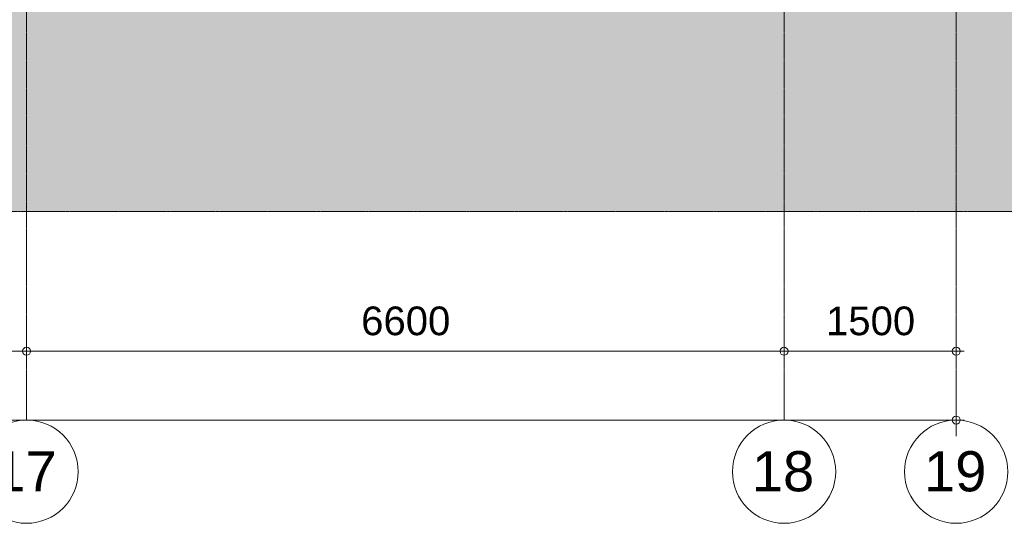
# Model space of a CAD drawing. Header units: millimetres. Extents: x -85630 to 257083, y -5697 to 14715.
# Tile 85 of 93: x 216340 to 224919, y -5250 to -860. Entities that reach past the tile are written whole.
import ezdxf

# ---------------------------------------------------------------- set-up
doc = ezdxf.new("R2010")
doc.units = ezdxf.units.MM
doc.linetypes.add('HAZ_hartlijn', pattern=[8, 5, -1, 1, -1])
doc.linetypes.add('THO_stramienlijn', pattern=[20, 17, -1.5, 0, -1.5])
for name, color, linetype, lineweight in [('A-ANNO-DIMS', 7, 'Continuous', 13), ('A-ANNO-DIMS-100', 7, 'Continuous', 13), ('A-DETL-GENF', 7, 'Continuous', 13), ('C-TOPO-PATT', 7, 'Continuous', 50), ('S-GRID', 7, 'Continuous', 13), ('S-GRID-IDEN', 7, 'Continuous', 13)]:
    doc.layers.add(name, color=color, linetype=linetype, lineweight=lineweight)
doc.styles.add('Arial', font='arial.ttf', dxfattribs={"height": 250})
doc.styles.add('Arial_2', font='arial.ttf', dxfattribs={"height": 350})
doc.dimstyles.new('THO_25_-_transparant', dxfattribs={"dimscale": 304.8, "dimtxt": 0.836827, "dimasz": 0.229659, "dimexe": 0.459318, "dimexo": 0.0625, "dimgap": 0.213255, "dimtad": 1, "dimdec": 3, "dimlfac": 304.8, "dimrnd": 0.001, "dimdsep": 46, "dimtxsty": 'Arial', "dimblk1": 'DOTBLANK', "dimblk2": 'DOTBLANK', "dimsah": 1, "dimcen": 0.09, "dimdle": 0.229659, "dimazin": 0, "dimtfac": 1, "dimtdec": 4, "dimtix": 1, "dimtmove": 0, "dimatfit": 3, "dimfxl": 0.001507, "dimfxlon": 1, "dimtvp": 1, "dimtolj": 1, "dimtzin": 0, "dimarcsym": 2})

# ---------------------------------------------------------------- blocks, each defined once
blk = doc.blocks.new('NLRS_01_DI_UN_afbreeklijn_gen_tho - afbreeklijn-2412068-01 doorsnede EE _plotview_')
at = {"layer": 'A-DETL-GENF', "linetype": 'HAZ_hartlijn', "lineweight": 18}
blk.add_line((82280.4, -2533), (-481.1, -2533), dxfattribs=at)
blk = doc.blocks.new('Grid - Stramienbol 9_0mm-3500-01 doorsnede EE _plotview_')
at = {"layer": 'S-GRID-IDEN'}
blk.add_circle((9999.635701, -4800), 450, dxfattribs=at)
blk = doc.blocks.new('DIMBLOCK64-01 doorsnede EE _plotview_')
at = {"layer": 'A-ANNO-DIMS-100'}
for p, q in [((162699.8, -4350), (162699.8, -4210)), ((224499.8, -4350), (224499.8, -4210)), ((162629.8, -4350), (224569.8, -4350)), ((162699.8, -4350), (162699.8, -4490)), ((224499.8, -4350), (224499.8, -4490))]:
    blk.add_line(p, q, dxfattribs=at)
for centre in [(162699.8, -4350), (224499.8, -4350)]:
    blk.add_circle(centre, 35, dxfattribs=at)
at = {"layer": 'A-ANNO-DIMS-100', "color": 0, "insert": (193119.1, -3960.4), "char_height": 250, "width": 1153.678, "attachment_point": 1, "line_spacing_factor": 0.941778, "style": 'Arial'}
blk.add_mtext('61800', dxfattribs=at)
blk = doc.blocks.new('_DotBlank')
at = {"color": 0, "linetype": 'ByBlock', "lineweight": -2}
blk.add_line((-0.5, 0), (-1, 0), dxfattribs=at)
blk.add_circle((0, 0), 0.5, dxfattribs=at)
blk = doc.blocks.new('DIMBLOCK80-01 doorsnede EE _plotview_')
at = {"layer": 'A-ANNO-DIMS-100'}
for p, q in [((210399.8, -3750), (210399.8, -3610)), ((216399.8, -3750), (216399.8, -3610)), ((210399.8, -3750), (216399.8, -3750)), ((210399.8, -3750), (210399.8, -3890)), ((216399.8, -3750), (216399.8, -3890))]:
    blk.add_line(p, q, dxfattribs=at)
for centre in [(210399.8, -3750), (216399.8, -3750)]:
    blk.add_circle(centre, 35, dxfattribs=at)
at = {"layer": 'A-ANNO-DIMS-100', "color": 0, "insert": (213015.3, -3360.4), "char_height": 250, "width": 922.942, "attachment_point": 1, "line_spacing_factor": 0.941778, "style": 'Arial'}
blk.add_mtext('6000', dxfattribs=at)
blk = doc.blocks.new('DIMBLOCK81-01 doorsnede EE _plotview_')
at = {"layer": 'A-ANNO-DIMS-100'}
for p, q in [((216399.8, -3750), (216399.8, -3610)), ((222999.8, -3750), (222999.8, -3610)), ((216399.8, -3750), (222999.8, -3750)), ((216399.8, -3750), (216399.8, -3890)), ((222999.8, -3750), (222999.8, -3890))]:
    blk.add_line(p, q, dxfattribs=at)
for centre in [(216399.8, -3750), (222999.8, -3750)]:
    blk.add_circle(centre, 35, dxfattribs=at)
at = {"layer": 'A-ANNO-DIMS-100', "color": 0, "insert": (219315.3, -3360.4), "char_height": 250, "width": 922.942, "attachment_point": 1, "line_spacing_factor": 0.941778, "style": 'Arial'}
blk.add_mtext('6600', dxfattribs=at)
blk = doc.blocks.new('DIMBLOCK82-01 doorsnede EE _plotview_')
at = {"layer": 'A-ANNO-DIMS-100'}
for p, q in [((222999.8, -3750), (222999.8, -3610)), ((224499.8, -3750), (224499.8, -3610)), ((222999.8, -3750), (224569.8, -3750)), ((222999.8, -3750), (222999.8, -3890)), ((224499.8, -3750), (224499.8, -3890))]:
    blk.add_line(p, q, dxfattribs=at)
for centre in [(222999.8, -3750), (224499.8, -3750)]:
    blk.add_circle(centre, 35, dxfattribs=at)
at = {"layer": 'A-ANNO-DIMS-100', "color": 0, "insert": (223365.3, -3360.4), "char_height": 250, "width": 922.942, "attachment_point": 1, "line_spacing_factor": 0.941778, "style": 'Arial'}
blk.add_mtext('1500', dxfattribs=at)

msp = doc.modelspace()

# ---------------------------------------------------------------- hatches: boundary and pattern name
at = {"layer": 'C-TOPO-PATT', "lineweight": 13, "true_color": 0xc0c0c0}
msp.add_hatch(color=9, dxfattribs=at).paths.add_polyline_path([(196264.0407388, -2533), (234980.6035672, -2533), (234980.6035672, -63), (224477.0574301, -63), (224477.0574301, -390), (162723.1052483, -390), (162723.1052483, -63), (152219.0640624, -63), (152219.0640624, -2533), (193602.8228134, -2533)])

# ---------------------------------------------------------------- linework, layer by layer
at = {"layer": 'S-GRID', "color": 5, "linetype": 'THO_stramienlijn', "true_color": 0x0000ff}
for p, q in [((216399.8338148, -4350), (216399.8338148, 13370)), ((222999.8338148, -4350), (222999.8338148, 13370)), ((224499.8338148, -4350), (224499.8338148, 13370))]:
    msp.add_line(p, q, dxfattribs=at)

# ---------------------------------------------------------------- block references
at = {"layer": 'A-DETL-GENF', "linetype": 'HAZ_hartlijn', "lineweight": 18}
msp.add_blockref('NLRS_01_DI_UN_afbreeklijn_gen_tho - afbreeklijn-2412068-01 doorsnede EE _plotview_', (152700.1981138, 0), dxfattribs=at)
at = {"layer": 'S-GRID-IDEN'}
for p in [(206400.1981138, 0), (213000.1981138, 0), (214500.1981138, 0)]:
    msp.add_blockref('Grid - Stramienbol 9_0mm-3500-01 doorsnede EE _plotview_', p, dxfattribs=at)

# ---------------------------------------------------------------- texts
at = {"layer": 'S-GRID-IDEN', "char_height": 350, "width": 673.4175, "attachment_point": 1, "style": 'Arial_2'}
for s, insert in [('17', (216118.7117453, -4621.2566012)), ('18', (222718.7117453, -4621.2566012)), ('19', (224218.7117453, -4621.2566012))]:
    msp.add_mtext(s, dxfattribs=dict(at, insert=insert))

# ---------------------------------------------------------------- dimensions: what is measured, and where the dimension line sits
at = {"layer": 'A-ANNO-DIMS'}
for base, p1, p2, override, picture, middle in [((216399.8338148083, -3750.0000000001), (210399.8338148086, -3890.0000000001), (216399.8338148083, -3890.0000000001), {"dimpost": '<>', "dimfxl": 6000}, 'DIMBLOCK80-01 doorsnede EE _plotview_', (213399.8338148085, -3557.3567523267)), ((222999.8338148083, -3750.0000000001), (216399.8338148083, -3890.0000000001), (222999.8338148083, -3890.0000000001), {"dimpost": '<>', "dimfxl": 6600}, 'DIMBLOCK81-01 doorsnede EE _plotview_', (219699.8338148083, -3557.3567523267)), ((224499.8338148, -3750), (222999.8338148, -3890), (224499.8338148, -3890), {"dimpost": '<>', "dimfxl": 1500}, 'DIMBLOCK82-01 doorsnede EE _plotview_', (223749.8338148, -3557.3567523)), ((224499.8338148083, -4350.0000000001), (162699.8338148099, -4490.0000000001), (224499.8338148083, -4490.0000000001), {"dimpost": '<>', "dimfxl": 61800}, 'DIMBLOCK64-01 doorsnede EE _plotview_', (193599.8338148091, -4157.2714862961))]:
    dim = msp.add_linear_dim(base=base, p1=p1, p2=p2, dimstyle='THO_25_-_transparant', override=override, dxfattribs=at)
    dim.commit()
    dim.dimension.update_dxf_attribs({"geometry": picture, "text_midpoint": middle})

doc.saveas('drawing.dxf')
